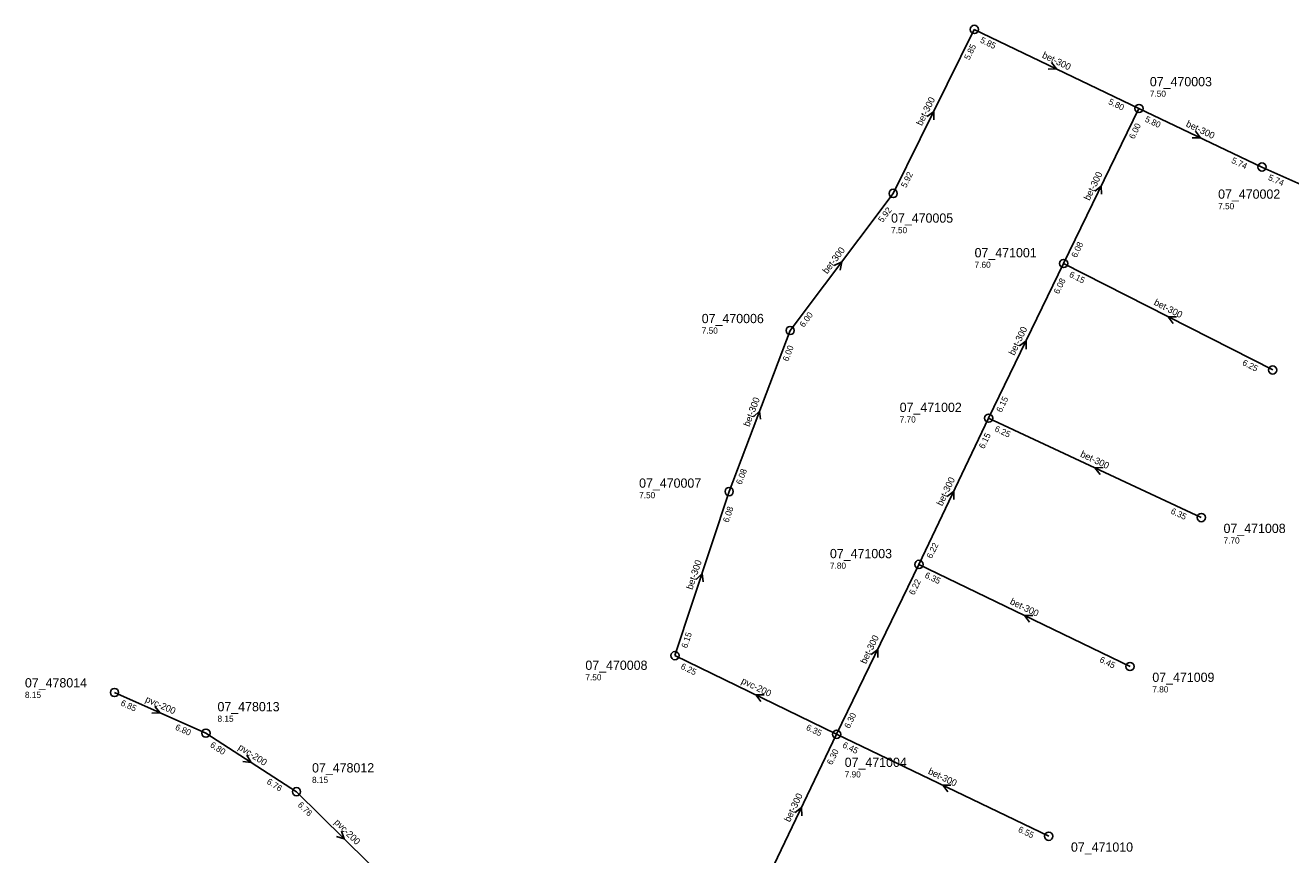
# Model space of a CAD drawing. Header units: metres. Extents: x 163992 to 165429, y 447924 to 449146.
# Tile 4 of 34: x 163992 to 164237, y 448588 to 448749. Entities that reach past the tile are written whole.
import ezdxf

# ---------------------------------------------------------------- set-up
doc = ezdxf.new("R2010")
doc.units = ezdxf.units.M

msp = doc.modelspace()

# ---------------------------------------------------------------- linework, layer by layer
at = {"layer": 'CON_BxH200x200mm', "linetype": 'Continuous'}
for points in [[(164117.829, 448626.914), (164149.208, 448611.636)], [(164026.811, 448611.865), (164009.067, 448619.75)], [(164044.385, 448600.5), (164026.811, 448611.865)], [(164062.932, 448582.155), (164044.385, 448600.5)]]:
    msp.add_lwpolyline(points, dxfattribs=at)
at = {"layer": 'CON_BxH300x300mm', "linetype": 'Continuous'}
for points in [[(164175.925, 448748.436), (164160.185, 448716.607)], [(164207.884, 448733.093), (164175.925, 448748.436)], [(164207.884, 448733.093), (164193.253, 448703.009)], [(164231.747, 448721.728), (164207.884, 448733.093)], [(164256.765, 448710.581), (164231.747, 448721.728)], [(164160.185, 448716.607), (164140.186, 448690.005)], [(164193.253, 448703.009), (164178.711, 448672.988)], [(164193.253, 448703.009), (164233.83, 448682.341)], [(164140.186, 448690.005), (164128.35, 448658.747)], [(164178.711, 448672.988), (164165.181, 448644.603)], [(164178.711, 448672.988), (164219.978, 448653.7)], [(164128.35, 448658.747), (164117.829, 448626.914)], [(164165.181, 448644.603), (164149.208, 448611.636)], [(164165.181, 448644.603), (164206.154, 448624.802)], [(164149.208, 448611.636), (164135.599, 448583.254)], [(164149.208, 448611.636), (164190.367, 448591.85)]]:
    msp.add_lwpolyline(points, dxfattribs=at)
at = {"layer": 'NOD_inspectieput'}
for centre in [(164175.92, 448748.44), (164207.88, 448733.09), (164231.75, 448721.73), (164160.18, 448716.61), (164193.25, 448703.01), (164140.19, 448690.01), (164233.83, 448682.34), (164178.71, 448672.99), (164128.35, 448658.75), (164219.98, 448653.7), (164165.18, 448644.6), (164117.83, 448626.91), (164206.15, 448624.8), (164009.07, 448619.75), (164026.81, 448611.86), (164149.21, 448611.64), (164044.39, 448600.5), (164190.37, 448591.85)]:
    msp.add_circle(centre, 0.8, dxfattribs=at)
at = {"layer": 'PIJL'}
for points in [[(164190.92, 448742.04), (164191.9, 448740.76), (164190.29, 448740.74)], [(164166.77, 448731.55), (164168.05, 448732.52), (164168.06, 448730.91)], [(164218.83, 448728.68), (164219.82, 448727.41), (164218.21, 448727.38)], [(164199.29, 448717.07), (164200.57, 448718.05), (164200.59, 448716.44)], [(164148.74, 448702.59), (164150.19, 448703.31), (164149.9, 448701.72)], [(164215.15, 448692.66), (164213.54, 448692.68), (164214.5, 448691.38)], [(164184.71, 448687.02), (164185.98, 448688), (164186, 448686.39)], [(164133.08, 448673.28), (164134.27, 448674.38), (164134.43, 448672.77)], [(164200.95, 448663.39), (164199.34, 448663.34), (164200.34, 448662.08)], [(164170.68, 448657.81), (164171.95, 448658.8), (164171.98, 448657.19)], [(164121.95, 448641.69), (164123.09, 448642.83), (164123.32, 448641.24)], [(164187.28, 448634.72), (164185.67, 448634.7), (164186.65, 448633.43)], [(164155.92, 448627.14), (164157.19, 448628.12), (164157.21, 448626.51)], [(164135.13, 448619.29), (164133.52, 448619.28), (164134.5, 448618)], [(164016.92, 448617.05), (164017.94, 448615.81), (164016.33, 448615.73)], [(164034.78, 448607.57), (164035.6, 448606.18), (164034, 448606.36)], [(164171.4, 448601.77), (164169.79, 448601.74), (164170.77, 448600.47)], [(164141.13, 448596.46), (164142.4, 448597.45), (164142.43, 448595.84)], [(164053.14, 448592.85), (164053.66, 448591.33), (164052.13, 448591.83)]]:
    msp.add_lwpolyline(points, dxfattribs=at)

# ---------------------------------------------------------------- texts
at = {"layer": 'DMM_BxH200x200mm'}
for rotation, p in [(-25.96, (164130.59, 448621.58)), (-23.96, (164014.93, 448617.99)), (-32.89, (164032.95, 448608.81)), (-44.69, (164051.61, 448594.43))]:
    msp.add_text('pvc-200', height=1.3, rotation=rotation, dxfattribs=at).set_placement(p)
at = {"layer": 'DMM_BxH300x300mm'}
for rotation, p in [(-25.64, (164188.96, 448743.02)), (63.69, (164165.75, 448729.63)), (-25.47, (164216.87, 448729.67)), (64.06, (164198.27, 448715.12)), (53.06, (164147.38, 448700.87)), (-26.99, (164210.65, 448695.04)), (64.15, (164183.69, 448685.06)), (69.26, (164132.25, 448671.24)), (-25.05, (164196.38, 448665.58)), (64.51, (164169.69, 448655.84)), (71.71, (164121.21, 448639.62)), (-25.79, (164182.73, 448636.98)), (64.15, (164154.89, 448625.18)), (-25.67, (164166.84, 448604.02)), (64.38, (164140.12, 448594.49))]:
    msp.add_text('bet-300', height=1.3, rotation=rotation, dxfattribs=at).set_placement(p)
at = {"layer": 'INV_BxH200x200mm'}
for s, rotation, p in [('6.25', -25.96, (164118.84, 448624.42)), ('6.85', -23.96, (164010.16, 448617.29)), ('6.80', -23.96, (164020.74, 448612.59)), ('6.35', -25.96, (164143.17, 448612.57)), ('6.80', -32.89, (164027.51, 448609.27)), ('6.76', -32.89, (164038.5, 448602.16)), ('6.76', -44.69, (164044.54, 448597.81))]:
    msp.add_text(s, height=1.2, rotation=rotation, dxfattribs=at).set_placement(p)
at = {"layer": 'INV_BxH300x300mm'}
for s, rotation, p in [('5.85', -25.64, (164176.95, 448745.95)), ('5.85', 63.69, (164174.95, 448742.4)), ('5.80', -25.64, (164201.84, 448734)), ('6.00', 64.06, (164206.95, 448727.05)), ('5.80', -25.47, (164208.92, 448730.61)), ('5.74', -25.47, (164225.7, 448722.61)), ('5.92', 63.69, (164162.69, 448717.6)), ('5.74', -24.02, (164232.84, 448719.27)), ('5.92', 53.06, (164158.11, 448710.86)), ('6.08', 64.06, (164195.75, 448704.02)), ('6.08', 64.15, (164192.33, 448696.97)), ('6.15', -26.99, (164194.22, 448700.5)), ('6.00', 53.06, (164142.83, 448690.52)), ('6.00', 69.26, (164139.8, 448683.91)), ('6.25', -26.99, (164227.81, 448683.39)), ('6.15', 64.15, (164181.2, 448674)), ('6.25', -25.05, (164179.76, 448670.51)), ('6.15', 64.51, (164177.82, 448666.94)), ('6.08', 69.26, (164130.74, 448659.98)), ('6.08', 71.71, (164128.23, 448652.64)), ('6.35', -25.05, (164213.93, 448654.54)), ('6.22', 64.51, (164167.67, 448645.63)), ('6.22', 64.15, (164164.25, 448638.56)), ('6.35', -25.79, (164166.2, 448642.11)), ('6.15', 71.71, (164120.17, 448628.25)), ('6.45', -25.79, (164200.11, 448625.72)), ('6.30', 64.15, (164151.7, 448612.65)), ('6.45', -25.67, (164150.23, 448609.15)), ('6.30', 64.38, (164148.31, 448605.59)), ('6.55', -25.67, (164184.32, 448592.76))]:
    msp.add_text(s, height=1.2, rotation=rotation, dxfattribs=at).set_placement(p)
at = {"layer": 'NLV_inspectieput'}
for s, p in [('7.50', (164209.99, 448735.37)), ('7.50', (164223.24, 448713.54)), ('7.50', (164159.77, 448708.89)), ('7.60', (164175.98, 448702.17)), ('7.50', (164123.03, 448689.39)), ('7.70', (164161.44, 448672.15)), ('7.50', (164110.88, 448657.45)), ('7.70', (164224.29, 448648.66)), ('7.80', (164147.91, 448643.77)), ('7.50', (164100.45, 448622.1)), ('8.15', (163991.69, 448618.69)), ('7.80', (164210.47, 448619.76)), ('8.15', (164029.06, 448614.06)), ('7.90', (164150.77, 448603.26)), ('8.15', (164047.41, 448602.19))]:
    msp.add_text(s, height=1.2, dxfattribs=at).set_placement(p)
at = {"layer": 'NNR_inspectieput'}
for s, p in [('07_470003', (164209.99, 448737.41)), ('07_470002', (164223.24, 448715.58)), ('07_470005', (164159.77, 448710.93)), ('07_471001', (164175.98, 448704.21)), ('07_470006', (164123.03, 448691.43)), ('07_471002', (164161.44, 448674.19)), ('07_470007', (164110.88, 448659.49)), ('07_471008', (164224.29, 448650.7)), ('07_471003', (164147.91, 448645.81)), ('07_470008', (164100.45, 448624.14)), ('07_478014', (163991.69, 448620.73)), ('07_471009', (164210.47, 448621.8)), ('07_478013', (164029.06, 448616.1)), ('07_471004', (164150.77, 448605.3)), ('07_478012', (164047.41, 448604.23)), ('07_471010', (164194.68, 448588.85))]:
    msp.add_text(s, height=1.8, dxfattribs=at).set_placement(p)

doc.saveas('drawing.dxf')
